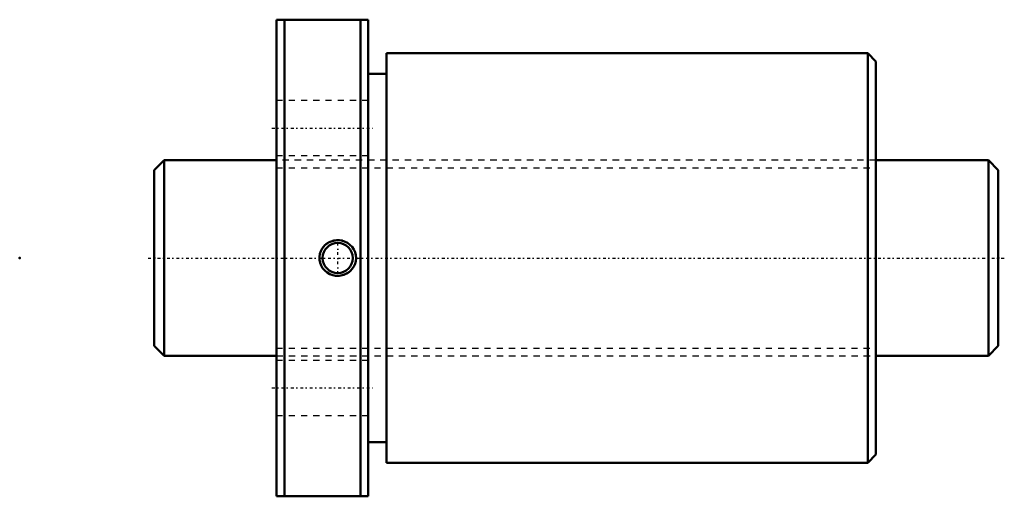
# Model space of a CAD drawing. Header units: millimetres. Extents: x -22 to 139, y -39 to 39.
import ezdxf

# ---------------------------------------------------------------- set-up
doc = ezdxf.new("R2010")
doc.units = ezdxf.units.MM
doc.linetypes.add('Center', pattern=[1.5, 0.45, -0.5, 0.05, -0.5])
doc.linetypes.add('Dashed', pattern=[2, 1, -1])
for name, color, linetype, lineweight in [('2d ConnectionPoints', 7, 'Continuous', 50), ('AM_0', 7, 'Continuous', 50), ('AM_5', 3, 'Continuous', 25), ('AM_7', 7, 'Center', 25), ('AM_9', 6, 'Dashed', 25)]:
    doc.layers.add(name, color=color, linetype=linetype, lineweight=lineweight)

# ---------------------------------------------------------------- blocks, each defined once
blk = doc.blocks.new('1_BTK_3210V_5_3ZZ_Nut_0_in_BTK3210V_5_3ZZ_138LC7T_000_4')
at = {"layer": 'AM_0'}
for p, q in [((20, 39), (20, -39)), ((20, 39), (35, 39)), ((21.29, 39), (21.29, -39)), ((33.71, 39), (33.71, -39)), ((35, 39), (35, -39)), ((38, 33.5), (38, -33.5)), ((116.66, 33.5), (38, 33.5)), ((116.66, 33.5), (116.66, -33.5)), ((118, 32.16), (116.66, 33.5)), ((118, 32.16), (118, -32.16)), ((38, 30.15), (35, 30.15)), ((35, -30.15), (38, -30.15)), ((116.66, -33.5), (118, -32.16)), ((38, -33.5), (116.66, -33.5)), ((35, -39), (20, -39))]:
    blk.add_line(p, q, dxfattribs=at)
blk.add_lwpolyline([(27.91, 2.09), (28.25, 2.37), (28.63, 2.59), (29.1, 2.78), (29.59, 2.89), (30.1, 2.92), (30.61, 2.86), (31.11, 2.71), (31.58, 2.48), (31.99, 2.18), (32.35, 1.81), (32.63, 1.4), (32.84, 0.94), (32.96, 0.47), (33, -0.02), (32.96, -0.5), (32.83, -0.96), (32.63, -1.39), (32.37, -1.79), (32.03, -2.14), (31.64, -2.44), (31.2, -2.67), (30.73, -2.83), (30.22, -2.91), (29.71, -2.9), (29.2, -2.81), (28.71, -2.63), (28.26, -2.38), (27.87, -2.05), (27.54, -1.67), (27.28, -1.23), (27.11, -0.77), (27.01, -0.28), (27.01, 0.2), (27.08, 0.67), (27.23, 1.12), (27.46, 1.55), (27.91, 2.09)], dxfattribs=at)
blk.add_circle((30, 0), 2.46, dxfattribs=at)
at = {"layer": 'AM_5'}
blk.add_arc((30, 0), 3, 75, 15, dxfattribs=at)
at = {"layer": 'AM_7'}
for p, q in [((19.25, 21.25), (35.75, 21.25)), ((30, -2.58), (30, 2.58)), ((19.25, -21.25), (35.75, -21.25))]:
    blk.add_line(p, q, dxfattribs=at)
at = {"layer": 'AM_9'}
for p, q in [((35, 25.75), (20, 25.75)), ((20.05, 19.2), (20, 19.2)), ((20.05, 19.2), (20.05, -19.2)), ((117.95, 19.2), (117.95, -19.2)), ((118, 19.2), (117.95, 19.2)), ((20, 16.75), (35, 16.75)), ((117.95, 16), (20.05, 16)), ((20.05, -16), (117.95, -16)), ((35, -16.75), (20, -16.75)), ((20, -19.2), (20.05, -19.2)), ((117.95, -19.2), (118, -19.2)), ((20, -25.75), (35, -25.75))]:
    blk.add_line(p, q, dxfattribs=at)
blk = doc.blocks.new('2_BTK_3210V_5_300_Shaft_0_in_BTK3210V_5_3ZZ_138LC7T_000_4')
at = {"layer": 'AM_0'}
for p, q in [((1.6, 16), (0, 14.4)), ((1.6, 16), (1.6, -16)), ((20, 16), (1.6, 16)), ((136.4, 16), (118, 16)), ((138, 14.4), (136.4, 16)), ((136.4, 16), (136.4, -16)), ((0, 14.4), (0, -14.4)), ((138, 14.4), (138, -14.4)), ((0, -14.4), (1.6, -16)), ((136.4, -16), (138, -14.4)), ((1.6, -16), (20, -16)), ((118, -16), (136.4, -16))]:
    blk.add_line(p, q, dxfattribs=at)
at = {"layer": 'AM_5', "linetype": 'Dashed'}
for p, q in [((20, 14.773), (118, 14.773)), ((20, -14.773), (118, -14.773))]:
    blk.add_line(p, q, dxfattribs=at)
at = {"layer": 'AM_7'}
blk.add_line((-1, 0), (139, 0), dxfattribs=at)
at = {"layer": 'AM_9'}
for p, q in [((118, 16), (20, 16)), ((20, -16), (118, -16))]:
    blk.add_line(p, q, dxfattribs=at)

msp = doc.modelspace()

# ---------------------------------------------------------------- linework, layer by layer
at = {"layer": '2d ConnectionPoints'}
for p in [(-22, 0), (0, 0), (138, 0)]:
    msp.add_point(p, dxfattribs=at)

# ---------------------------------------------------------------- block references
for name in ['1_BTK_3210V_5_3ZZ_Nut_0_in_BTK3210V_5_3ZZ_138LC7T_000_4', '2_BTK_3210V_5_300_Shaft_0_in_BTK3210V_5_3ZZ_138LC7T_000_4']:
    msp.add_blockref(name, (0, 0))

doc.saveas('drawing.dxf')
